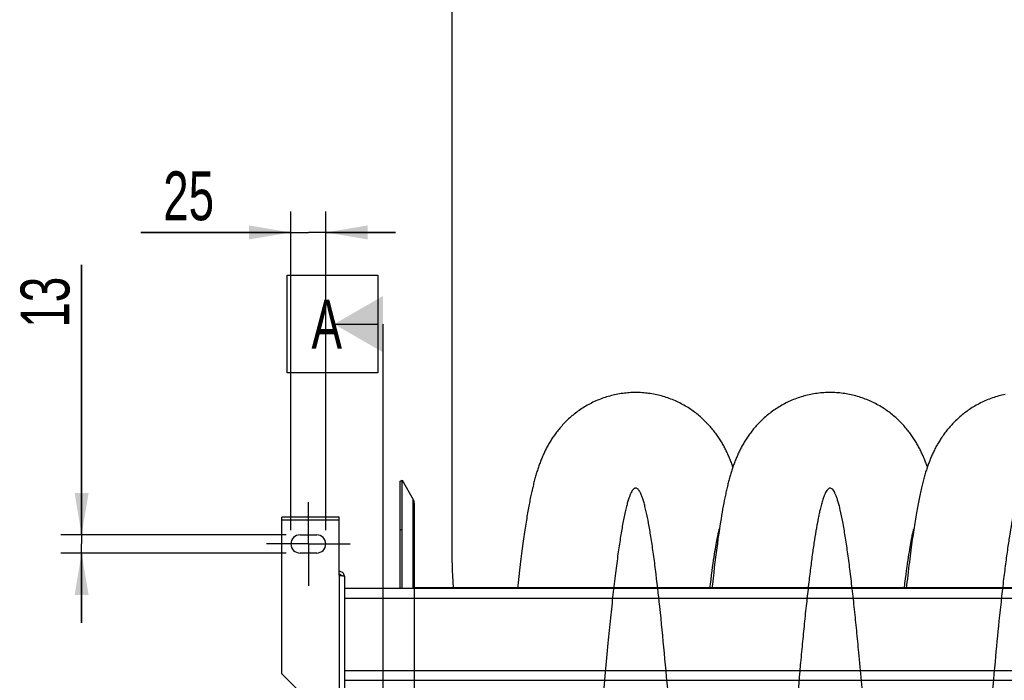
# Model space of a CAD drawing. Extents: x 0 to 420, y 0 to 398.
# Tile 5 of 18: x 135 to 206, y 105 to 152. Entities that reach past the tile are written whole.
import ezdxf

# ---------------------------------------------------------------- set-up
doc = ezdxf.new("R2010")
doc.units = 0
doc.header["$LTSCALE"] = 23.1
doc.linetypes.add('CENTER', pattern=[0.6, 0.375, -0.075, 0.075, -0.075])
doc.layers.get('0').update_dxf_attribs({"linetype": 'CONTINUOUS'})
for name, color, linetype in [('110528_DXF_CONTINUOUS_LINE', 7, 'CONTINUOUS'), ('110528_DXF_DIMENSION', 7, 'CONTINUOUS'), ('110534_DXF_AXIS', 7, 'CONTINUOUS'), ('110534_DXF_CONTINUOUS_LINE', 7, 'CONTINUOUS'), ('110591_DXF_CONTINUOUS_LINE', 7, 'CONTINUOUS'), ('110801_DXF_CONTINUOUS_LINE', 7, 'CONTINUOUS'), ('AG_HOSE_125_DXF_CONTINUOUS', 7, 'CONTINUOUS'), ('ASE_65_125-75_DXF_DIMENSIO', 7, 'CONTINUOUS')]:
    doc.layers.add(name, color=color, linetype=linetype)
doc.styles.get("Standard").update_dxf_attribs({"font": 'txt', "width": 0.7})
doc.dimstyles.new('DIMSTYLE_3', dxfattribs={"dimtxt": 3.5, "dimasz": 3, "dimexe": 1.5, "dimexo": 1, "dimgap": 0.875, "dimtad": 1, "dimdec": 3, "dimlfac": 10, "dimtxsty": 'STANDARD', "dimblk": '_ARROW_FILLED', "dimblk1": '_ARROW_FILLED', "dimblk2": '_ARROW_FILLED', "dimcen": 0.09, "dimazin": 3, "dimtp": 0.2, "dimtm": 0.2, "dimtfac": 1, "dimtdec": 3, "dimtofl": 0, "dimtmove": 0, "dimatfit": 3, "dimtolj": 1})

# ---------------------------------------------------------------- blocks, each defined once
blk = doc.blocks.new('_ARROW_FILLED')
at = {"color": 0, "linetype": 'BYBLOCK'}
blk.add_solid([(0, 0), (-1, 0.167), (-1, -0.167)], dxfattribs=at)
blk = doc.blocks.new('*D3')
at = {"layer": 'ASE_65_125-75_DXF_DIMENSIO', "color": 2, "linetype": 'CONTINUOUS'}
for p, q in [((154.519, 115.418), (154.519, 138.237)), ((157.019, 115.418), (157.019, 138.237)), ((154.519, 136.737), (143.762, 136.737)), ((143.762, 136.737), (155.769, 136.737)), ((162.019, 136.737), (155.769, 136.737)), ((157.019, 136.737), (162.019, 136.737))]:
    blk.add_line(p, q, dxfattribs=at)
at = {"layer": 'ASE_65_125-75_DXF_DIMENSIO', "color": 2, "linetype": 'CONTINUOUS', "xscale": 3, "yscale": 3, "zscale": 3}
blk.add_blockref('_ARROW_FILLED', (154.519, 136.737), dxfattribs=at)
at = {"layer": 'ASE_65_125-75_DXF_DIMENSIO', "color": 2, "linetype": 'CONTINUOUS', "xscale": 3, "yscale": 3, "zscale": 3, "rotation": 180}
blk.add_blockref('_ARROW_FILLED', (157.019, 136.737), dxfattribs=at)
at = {"layer": 'ASE_65_125-75_DXF_DIMENSIO', "color": 2, "linetype": 'CONTINUOUS', "insert": (149.012, 141.112), "char_height": 3.5, "width": 7.875, "attachment_point": 3}
blk.add_mtext('25', dxfattribs=at)
blk = doc.blocks.new('*D4')
at = {"layer": 'ASE_65_125-75_DXF_DIMENSIO', "color": 2, "linetype": 'CONTINUOUS'}
for p, q in [((139.519, 115.068), (139.519, 134.418)), ((139.519, 134.418), (139.519, 114.418)), ((154.169, 115.068), (138.019, 115.068)), ((139.519, 108.768), (139.519, 114.418)), ((154.169, 113.768), (138.019, 113.768)), ((139.519, 113.768), (139.519, 108.768))]:
    blk.add_line(p, q, dxfattribs=at)
at = {"layer": 'ASE_65_125-75_DXF_DIMENSIO', "color": 2, "linetype": 'CONTINUOUS', "xscale": 3, "yscale": 3, "zscale": 3}
for p, rotation in [((139.519, 115.068), 270), ((139.519, 113.768), 90)]:
    blk.add_blockref('_ARROW_FILLED', p, dxfattribs=dict(at, rotation=rotation))
at = {"layer": 'ASE_65_125-75_DXF_DIMENSIO', "color": 2, "linetype": 'CONTINUOUS', "insert": (135.144, 129.918), "char_height": 3.5, "width": 6.75, "attachment_point": 1, "rotation": 90}
blk.add_mtext('13', dxfattribs=at)

msp = doc.modelspace()

# ---------------------------------------------------------------- linework, layer by layer
at = {"layer": '110528_DXF_CONTINUOUS_LINE', "color": 7, "linetype": 'CONTINUOUS'}
for p, q in [((162.35097, 118.91833), (162.48088, 118.99333)), ((162.48088, 118.99333), (163.27991, 117.60936)), ((162.48088, 111.24051), (162.48088, 118.99333)), ((163.367, 111.24051), (163.367, 117.28435))]:
    msp.add_line(p, q, dxfattribs=at)
at = {"layer": '110528_DXF_CONTINUOUS_LINE', "color": 3, "linetype": 'CONTINUOUS'}
msp.add_line((162.35097, 111.24051), (162.35097, 118.91833), dxfattribs=at)
at = {"layer": '110528_DXF_CONTINUOUS_LINE', "color": 9, "linetype": 'CONTINUOUS'}
for p, q in [((163.27991, 111.24051), (163.27991, 117.60936)), ((162.35097, 115.40676), (162.48088, 115.47298))]:
    msp.add_line(p, q, dxfattribs=at)
at = {"layer": '110528_DXF_CONTINUOUS_LINE', "color": 7, "linetype": 'CONTINUOUS'}
msp.add_arc((162.717, 117.28436), 0.65, 0, 30, dxfattribs=at)
at = {"layer": '110528_DXF_DIMENSION', "color": 2, "linetype": 'CONTINUOUS'}
for p, q in [((154.24425, 126.66776), (154.24425, 133.66776)), ((154.24425, 133.66776), (160.74425, 133.66776)), ((160.74425, 133.66776), (160.74425, 126.66776)), ((157.61925, 130.16776), (160.74425, 130.16776)), ((161.11925, 47.66891), (161.11925, 130.16776)), ((160.74425, 126.66776), (154.24425, 126.66776))]:
    msp.add_line(p, q, dxfattribs=at)
msp.add_solid([(161.11925, 132.18848), (161.11925, 128.14703), (157.61925, 130.16776)], dxfattribs=at)
at = {"layer": '110534_DXF_AXIS', "color": 7, "linetype": 'CENTER'}
for q in [(155.76925, 117.41834), (152.76924, 114.41833), (155.76925, 111.41832), (158.76926, 114.41833)]:
    msp.add_line((155.76925, 114.41833), q, dxfattribs=at)
at = {"layer": '110534_DXF_CONTINUOUS_LINE', "color": 3, "linetype": 'CONTINUOUS'}
for p, q in [((153.86925, 105.12364), (153.86925, 116.34499)), ((157.96925, 116.34499), (153.86925, 116.34499)), ((157.96925, 112.17058), (157.96925, 116.34499)), ((155.16925, 115.06833), (156.36925, 115.06833)), ((156.36925, 113.76833), (155.16925, 113.76833)), ((158.36925, 112.11038), (158.36925, 76.41833)), ((153.86925, 105.12364), (156.86925, 102.12364))]:
    msp.add_line(p, q, dxfattribs=at)
at = {"layer": '110534_DXF_CONTINUOUS_LINE', "color": 9, "linetype": 'CONTINUOUS'}
for p, q in [((153.86925, 116.14499), (157.96925, 116.14499)), ((157.96925, 112.17058), (157.96925, 101.92968))]:
    msp.add_line(p, q, dxfattribs=at)
at = {"layer": '110534_DXF_CONTINUOUS_LINE', "color": 3, "linetype": 'CONTINUOUS'}
for centre, radius, start, end in [((155.16925, 114.41833), 0.65, 90, 270), ((156.36925, 114.41833), 0.65, 270, 90), ((157.9778, 112.053), 0.39145, 9.3446493, 10.1091505)]:
    msp.add_arc(centre, radius, start, end, dxfattribs=at)
for points, knots in [([(158.36317, 112.1217), (158.35512, 112.16684), (158.32264, 112.25517), (158.23141, 112.36239), (158.1088, 112.4324), (158.01554, 112.44857), (157.96925, 112.44857)], [0, 0, 0, 0, 0.24875061, 0.49833507, 0.74886161, 1, 1, 1, 1]), ([(157.96925, 112.17058), (158.02028, 112.16569), (158.09443, 112.15861), (158.18865, 112.1485), (158.24868, 112.14112), (158.29743, 112.13414), (158.33517, 112.12657), (158.35643, 112.121), (158.36925, 112.11396), (158.36925, 112.11038)], [0, 0, 0, 0, 0.37771184, 0.54853637, 0.69852876, 0.82207755, 0.91471109, 0.97358369, 1, 1, 1, 1])]:
    msp.add_open_spline(points, degree=3, knots=knots, dxfattribs=at)
at = {"layer": '110534_DXF_CONTINUOUS_LINE', "color": 7, "linetype": 'CONTINUOUS'}
msp.add_open_spline([(157.96925, 112.2508), (158.00343, 112.2508), (158.07282, 112.23293), (158.12406, 112.18275), (158.1415, 112.15354)], degree=3, knots=[0, 0, 0, 0, 0.50119096, 1, 1, 1, 1], dxfattribs=at)
at = {"layer": '110591_DXF_CONTINUOUS_LINE', "color": 7, "linetype": 'CONTINUOUS'}
for p, q in [((170.75764, 111.28333), (163.367, 111.28333)), ((184.68981, 111.28333), (184.54881, 111.28333)), ((198.62204, 111.28333), (198.48097, 111.28333))]:
    msp.add_line(p, q, dxfattribs=at)
at = {"layer": '110801_DXF_CONTINUOUS_LINE', "color": 7, "linetype": 'CONTINUOUS'}
for p, q in [((158.36925, 111.24051), (230.56925, 111.24051)), ((158.36925, 104.65019), (230.56925, 104.65019))]:
    msp.add_line(p, q, dxfattribs=at)
at = {"layer": '110801_DXF_CONTINUOUS_LINE', "color": 9, "linetype": 'CONTINUOUS'}
for p, q in [((158.36925, 110.54063), (230.56925, 110.54063)), ((158.36925, 105.35031), (230.56925, 105.35031))]:
    msp.add_line(p, q, dxfattribs=at)
at = {"layer": 'AG_HOSE_125_DXF_CONTINUOUS', "color": 4, "linetype": 'CONTINUOUS'}
msp.add_line((166.067, 114.15864), (166.067, 243.56647), dxfattribs=at)
at = {"layer": 'AG_HOSE_125_DXF_CONTINUOUS', "color": 7, "linetype": 'CONTINUOUS'}
for p, q in [((185.5344, 117.32996), (185.49534, 117.12236)), ((185.57354, 117.53131), (185.5344, 117.32996)), ((185.37809, 116.45789), (185.3388, 116.2211)), ((185.41724, 116.6867), (185.37809, 116.45789)), ((185.4563, 116.90806), (185.41724, 116.6867)), ((185.49534, 117.12236), (185.4563, 116.90806)), ((185.25951, 115.7216), (185.19919, 115.32201)), ((185.29929, 115.97587), (185.25951, 115.7216)), ((185.3388, 116.2211), (185.29929, 115.97587)), ((185.10507, 114.99282), (185.12416, 115.08429)), ((185.15847, 115.04266), (185.11729, 114.75234)), ((185.12416, 115.08429), (185.14176, 115.16584)), ((185.14176, 115.16584), (185.1578, 115.23773)), ((185.1578, 115.23773), (185.17224, 115.30032)), ((185.19919, 115.32201), (185.15847, 115.04266)), ((185.17224, 115.30032), (185.18504, 115.35393)), ((185.18504, 115.35393), (185.1962, 115.39907)), ((185.1962, 115.39907), (185.20566, 115.43611)), ((185.22172, 115.49548), (185.22456, 115.50533)), ((199.02882, 114.9515), (199.04806, 115.04504)), ((199.04806, 115.04504), (199.06602, 115.12952)), ((199.06602, 115.12952), (199.08263, 115.20511)), ((199.08263, 115.20511), (199.09782, 115.27195)), ((199.09782, 115.27195), (199.11151, 115.33015)), ((199.11151, 115.33015), (199.12361, 115.37988)), ((199.17154, 115.58981), (199.12251, 115.26167)), ((199.12361, 115.37988), (199.13403, 115.42123)), ((199.15435, 115.4969), (199.15694, 115.50583)), ((184.96191, 114.21988), (184.98893, 114.37669)), ((184.98893, 114.37669), (185.01476, 114.522)), ((185.01476, 114.522), (185.03934, 114.656)), ((185.07561, 114.45046), (185.03337, 114.13639)), ((185.03934, 114.656), (185.06261, 114.77898)), ((185.06261, 114.77898), (185.08454, 114.89115)), ((185.11729, 114.75234), (185.07561, 114.45046)), ((185.08454, 114.89115), (185.10507, 114.99282)), ((198.88894, 114.18908), (198.91506, 114.3417)), ((198.91506, 114.3417), (198.94006, 114.48359)), ((198.94006, 114.48359), (198.96395, 114.61514)), ((198.96395, 114.61514), (198.98672, 114.73675)), ((198.98672, 114.73675), (199.00835, 114.84879)), ((199.00835, 114.84879), (199.02882, 114.9515)), ((171.04848, 113.73327), (170.99998, 113.35096)), ((171.09608, 114.09817), (171.04848, 113.73327)), ((184.84201, 113.4682), (184.8738, 113.67609)), ((184.8738, 113.67609), (184.90435, 113.87015)), ((184.90435, 113.87015), (184.93371, 114.05118)), ((184.93371, 114.05118), (184.96191, 114.21988)), ((184.99055, 113.80952), (184.94705, 113.4691)), ((185.03337, 114.13639), (184.99055, 113.80952)), ((198.77322, 113.46129), (198.80387, 113.662)), ((198.80387, 113.662), (198.83336, 113.84978)), ((198.83336, 113.84978), (198.86171, 114.02529)), ((198.86171, 114.02529), (198.88894, 114.18908)), ((170.95056, 112.95046), (170.90021, 112.5312)), ((170.99998, 113.35096), (170.95056, 112.95046)), ((184.73893, 112.75344), (184.77463, 113.00785)), ((184.77463, 113.00785), (184.80897, 113.24575)), ((184.80897, 113.24575), (184.84201, 113.4682)), ((184.90284, 113.11432), (184.85788, 112.74453)), ((184.94705, 113.4691), (184.90284, 113.11432)), ((198.67405, 112.77455), (198.70833, 113.01821)), ((198.70833, 113.01821), (198.74138, 113.24693)), ((198.74138, 113.24693), (198.77322, 113.46129)), ((170.90021, 112.5312), (170.84893, 112.09272)), ((184.62312, 111.88066), (184.66324, 112.19113)), ((184.66324, 112.19113), (184.70182, 112.4816)), ((184.70182, 112.4816), (184.73893, 112.75344)), ((184.81211, 112.35891), (184.76549, 111.95665)), ((184.85788, 112.74453), (184.81211, 112.35891)), ((198.56135, 111.92811), (198.60092, 112.23309)), ((198.60092, 112.23309), (198.63832, 112.51361)), ((198.63832, 112.51361), (198.67405, 112.77455)), ((170.79673, 111.63457), (170.75291, 111.24051)), ((170.84893, 112.09272), (170.79673, 111.63457)), ((184.5436, 111.24051), (184.58147, 111.54949)), ((184.58147, 111.54949), (184.62312, 111.88066)), ((184.71798, 111.53694), (184.6851, 111.24051)), ((184.76549, 111.95665), (184.71798, 111.53694)), ((198.47575, 111.24051), (198.5195, 111.59663)), ((198.5195, 111.59663), (198.56135, 111.92811))]:
    msp.add_line(p, q, dxfattribs=at)
at = {"layer": 'AG_HOSE_125_DXF_CONTINUOUS', "color": 9, "linetype": 'CONTINUOUS'}
for p in [(225.367, 111.28333), (163.367, 66.41833)]:
    msp.add_line(p, (163.367, 111.28333), dxfattribs=at)
at = {"layer": 'AG_HOSE_125_DXF_CONTINUOUS', "color": 7, "linetype": 'CONTINUOUS'}
for points in [[(179.22615, 125.2683), (179.12398, 125.26756), (179.00538, 125.26483), (178.88686, 125.26009), (178.76843, 125.25335), (178.65015, 125.24462), (178.53206, 125.23389), (178.41419, 125.22116), (178.29657, 125.20646), (178.17927, 125.18977), (178.06229, 125.17112), (177.94569, 125.1505), (177.82951, 125.12793), (177.71378, 125.10342), (177.59853, 125.07698), (177.48383, 125.04862), (177.3697, 125.01837), (177.25617, 124.98623), (177.14331, 124.95222), (177.03114, 124.91636), (176.91969, 124.87868), (176.80904, 124.83919), (176.69921, 124.79792), (176.59024, 124.75489), (176.48219, 124.71014), (176.37509, 124.6637), (176.26897, 124.61559), (176.16391, 124.56586), (176.05993, 124.51453), (175.95706, 124.46164), (175.85539, 124.40726), (175.75492, 124.35141), (175.65568, 124.29412), (175.55777, 124.23548), (175.4612, 124.17553), (175.36599, 124.11429), (175.27226, 124.05189), (175.18001, 123.98836), (175.08925, 123.92374), (175.00006, 123.85813), (174.91245, 123.79159), (174.82641, 123.72415), (174.74201, 123.6559), (174.65924, 123.58689), (174.57809, 123.51716), (174.49861, 123.44682), (174.42081, 123.3759), (174.34465, 123.30445), (174.27018, 123.23255), (174.19739, 123.16027), (174.12624, 123.08762), (174.05677, 123.0147), (173.98895, 122.94155), (173.92274, 122.86819), (173.85817, 122.79469), (173.7952, 122.72111), (173.7338, 122.64746), (173.67397, 122.57382), (173.6157, 122.50021), (173.55893, 122.42667), (173.50367, 122.35324), (173.44986, 122.27994), (173.39749, 122.20681), (173.34653, 122.13386), (173.29693, 122.06112), (173.24867, 121.98861), (173.20172, 121.91635), (173.15606, 121.84439), (173.11164, 121.77271), (173.06841, 121.70127), (173.02634, 121.63014), (172.98539, 121.55926), (172.94539, 121.48842), (172.90632, 121.41761), (172.86815, 121.34683), (172.83073, 121.27586), (172.79405, 121.20465), (172.75808, 121.13324), (172.72274, 121.06143), (172.68799, 120.98918), (172.65383, 120.9165), (172.62024, 120.84337), (172.58719, 120.76975), (172.55469, 120.69563), (172.52272, 120.62101), (172.49127, 120.54587), (172.46032, 120.47018), (172.42988, 120.39396), (172.39992, 120.31717), (172.37042, 120.2398), (172.34144, 120.16195), (172.31294, 120.0836), (172.2849, 120.00472), (172.25736, 119.92538), (172.23029, 119.8456), (172.20366, 119.76529), (172.17747, 119.68446), (172.15169, 119.60309), (172.1263, 119.52112), (172.10128, 119.4385), (172.07661, 119.35518), (172.05226, 119.27113), (172.02823, 119.18632), (172.0045, 119.10073), (171.98105, 119.0143), (171.95786, 118.92695), (171.9349, 118.83865), (171.91216, 118.74936), (171.88962, 118.65894), (171.86725, 118.56738), (171.84505, 118.47462), (171.82297, 118.38053), (171.80102, 118.28506), (171.77918, 118.18817), (171.75741, 118.08972), (171.73572, 117.98967), (171.71409, 117.88798), (171.6925, 117.78451), (171.67094, 117.67922), (171.64941, 117.57206), (171.62788, 117.46293), (171.60635, 117.35177), (171.58482, 117.23853), (171.56327, 117.12316), (171.54171, 117.00559), (171.52012, 116.88578), (171.4985, 116.7637), (171.47685, 116.6393), (171.45516, 116.51253), (171.43342, 116.38329), (171.41163, 116.25155), (171.38977, 116.11725), (171.36785, 115.9803), (171.34585, 115.8407), (171.32378, 115.69835), (171.30161, 115.5531), (171.27933, 115.40491), (171.25696, 115.2537), (171.23444, 115.09922), (171.21179, 114.94139), (171.18899, 114.78016), (171.16602, 114.61531), (171.14289, 114.44677), (171.09608, 114.09817)], [(186.19221, 119.93306), (186.16513, 120.01093), (186.13711, 120.08965), (186.10851, 120.16815), (186.0793, 120.24647), (186.04945, 120.32462), (186.019, 120.40248), (185.98791, 120.48009), (185.95618, 120.55745), (185.92386, 120.63437), (185.89094, 120.71087), (185.85739, 120.78697), (185.8233, 120.86249), (185.78865, 120.93743), (185.75343, 121.01184), (185.71769, 121.08557), (185.68148, 121.15857), (185.64472, 121.23094), (185.60734, 121.30286), (185.56936, 121.37426), (185.53073, 121.44525), (185.49123, 121.51618), (185.45082, 121.58711), (185.40949, 121.65798), (185.36708, 121.72904), (185.32353, 121.80035), (185.27884, 121.87182), (185.23295, 121.94349), (185.18584, 122.01535), (185.13747, 122.08738), (185.0878, 122.15959), (185.0368, 122.23197), (184.98443, 122.30449), (184.93064, 122.37717), (184.87539, 122.44998), (184.81867, 122.52289), (184.76045, 122.59586), (184.70069, 122.66887), (184.63938, 122.74187), (184.57651, 122.81481), (184.51205, 122.88765), (184.44597, 122.96036), (184.37829, 123.03287), (184.30896, 123.10515), (184.23798, 123.17716), (184.16536, 123.24881), (184.09108, 123.32008), (184.01511, 123.39092), (183.93751, 123.46123), (183.85826, 123.53097), (183.77734, 123.60009), (183.69482, 123.66851), (183.61067, 123.73618), (183.5249, 123.80305), (183.43758, 123.86903), (183.34868, 123.93408), (183.25822, 123.99816), (183.16628, 124.06115), (183.07287, 124.12304), (182.97799, 124.18377), (182.88176, 124.24323), (182.78419, 124.3014), (182.68529, 124.35823), (182.58516, 124.41365), (182.48382, 124.46762), (182.38128, 124.5201), (182.27764, 124.57104), (182.17292, 124.6204), (182.06714, 124.66816), (181.96039, 124.71426), (181.85269, 124.75868), (181.74407, 124.80139), (181.63461, 124.84236), (181.52434, 124.88155), (181.41329, 124.91895), (181.30153, 124.95454), (181.1891, 124.98829), (181.07601, 125.02018), (180.96233, 125.0502), (180.84809, 125.07834), (180.73332, 125.10457), (180.61807, 125.12889), (180.50237, 125.15129), (180.38626, 125.17175), (180.26978, 125.19027), (180.15297, 125.20683), (180.03586, 125.22143), (179.9185, 125.23406), (179.80092, 125.24472), (179.68315, 125.2534), (179.56525, 125.2601), (179.44724, 125.26482), (179.32917, 125.26754), (179.22615, 125.2683)], [(193.15837, 125.26832), (193.05648, 125.26758), (192.93817, 125.26486), (192.81993, 125.26015), (192.70179, 125.25345), (192.5838, 125.24475), (192.46599, 125.23408), (192.3484, 125.22141), (192.23107, 125.20678), (192.11404, 125.19017), (191.99735, 125.17161), (191.88102, 125.15109), (191.76511, 125.12863), (191.64965, 125.10424), (191.53467, 125.07793), (191.42023, 125.04971), (191.30636, 125.0196), (191.19309, 124.98761), (191.08049, 124.95377), (190.96857, 124.91808), (190.85737, 124.88058), (190.74696, 124.84128), (190.63737, 124.80021), (190.52863, 124.75738), (190.4208, 124.71285), (190.31393, 124.66663), (190.20802, 124.61874), (190.10317, 124.56925), (189.9994, 124.51816), (189.89672, 124.46552), (189.79524, 124.4114), (189.69496, 124.35582), (189.59592, 124.29881), (189.4982, 124.24046), (189.40182, 124.1808), (189.30679, 124.11986), (189.21321, 124.05776), (189.12109, 123.99452), (189.03043, 123.93018), (188.94134, 123.86485), (188.85379, 123.79858), (188.76781, 123.73139), (188.68346, 123.66341), (188.60073, 123.59467), (188.51963, 123.52522), (188.44024, 123.45519), (188.36256, 123.38464), (188.28657, 123.3136), (188.21228, 123.24215), (188.13973, 123.17037), (188.06884, 123.09827), (187.99952, 123.02581), (187.93174, 122.953), (187.86549, 122.87991), (187.80072, 122.80651), (187.73737, 122.73279), (187.67546, 122.65883), (187.61506, 122.58477), (187.55614, 122.51064), (187.49869, 122.43648), (187.44279, 122.36244), (187.3884, 122.28858), (187.33549, 122.21491), (187.28411, 122.14157), (187.23427, 122.06866), (187.18588, 121.99615), (187.13884, 121.92395), (187.09317, 121.85216), (187.04879, 121.78073), (187.00548, 121.70938), (186.96322, 121.6381), (186.92198, 121.56692), (186.88159, 121.49557), (186.84201, 121.42402), (186.80325, 121.3523), (186.76519, 121.28023), (186.72778, 121.20771), (186.69104, 121.13482), (186.65499, 121.0616), (186.6196, 120.98802), (186.58487, 120.91409), (186.55081, 120.83988), (186.51742, 120.76539), (186.48466, 120.69058), (186.45256, 120.61552), (186.42109, 120.54018), (186.39022, 120.46456), (186.35998, 120.38871), (186.33033, 120.31261), (186.30126, 120.23624), (186.27278, 120.15965), (186.24485, 120.08283), (186.21745, 120.00573), (186.19059, 119.92838), (186.16423, 119.85077), (186.13836, 119.77286), (186.11294, 119.69463), (186.08798, 119.61607), (186.06344, 119.53714), (186.0393, 119.45779), (186.01554, 119.37799), (185.99214, 119.29773), (185.96907, 119.21693), (185.94632, 119.13557), (185.92388, 119.05363), (185.90172, 118.97105), (185.87982, 118.8878), (185.85818, 118.80385), (185.83677, 118.71915), (185.81559, 118.63368), (185.79462, 118.54741), (185.77384, 118.46027), (185.75324, 118.37225), (185.73281, 118.28331), (185.71253, 118.19336), (185.69238, 118.10237), (185.67237, 118.01032), (185.65244, 117.91707), (185.63261, 117.8226), (185.61287, 117.72688), (185.57354, 117.53131)], [(200.12439, 119.93288), (200.11278, 119.96669), (200.08532, 120.04487), (200.05745, 120.12241), (200.02911, 120.19944), (200.0003, 120.276), (199.97098, 120.35209), (199.94114, 120.4278), (199.91072, 120.50318), (199.87972, 120.57823), (199.84816, 120.6529), (199.816, 120.72723), (199.78322, 120.80123), (199.74986, 120.87483), (199.71589, 120.94805), (199.68129, 121.02091), (199.64607, 121.09338), (199.61024, 121.16543), (199.57376, 121.23712), (199.53655, 121.30857), (199.49862, 121.37977), (199.45992, 121.45074), (199.42034, 121.5217), (199.37984, 121.59264), (199.3384, 121.66357), (199.29588, 121.73469), (199.25222, 121.80603), (199.20742, 121.87754), (199.16141, 121.94927), (199.11415, 122.02122), (199.06562, 122.09335), (199.01577, 122.16568), (198.96457, 122.23817), (198.91201, 122.31081), (198.85802, 122.38359), (198.80259, 122.45649), (198.74567, 122.52948), (198.68727, 122.6025), (198.62734, 122.67554), (198.56587, 122.74856), (198.50285, 122.8215), (198.43825, 122.89431), (198.37206, 122.96697), (198.30427, 123.03942), (198.23487, 123.1116), (198.16383, 123.18349), (198.09116, 123.25501), (198.01684, 123.32614), (197.94086, 123.39682), (197.86323, 123.46699), (197.78392, 123.53661), (197.70293, 123.60563), (197.62033, 123.67395), (197.53609, 123.74152), (197.45022, 123.80831), (197.36281, 123.87418), (197.27385, 123.93911), (197.18335, 124.00305), (197.09141, 124.0659), (196.99802, 124.12761), (196.9032, 124.18814), (196.80704, 124.24741), (196.70956, 124.30538), (196.61077, 124.362), (196.51076, 124.41721), (196.40957, 124.47097), (196.30718, 124.52325), (196.20372, 124.57397), (196.09919, 124.62313), (195.99362, 124.67068), (195.88709, 124.71658), (195.77962, 124.7608), (195.67124, 124.80332), (195.56203, 124.8441), (195.45202, 124.88312), (195.34122, 124.92036), (195.22971, 124.95579), (195.11753, 124.98939), (195.00469, 125.02115), (194.89125, 125.05105), (194.77725, 125.07907), (194.66271, 125.1052), (194.54768, 125.12943), (194.43221, 125.15174), (194.31631, 125.17213), (194.20005, 125.19057), (194.08345, 125.20708), (193.96656, 125.22162), (193.84941, 125.23421), (193.73204, 125.24483), (193.61449, 125.25348), (193.4968, 125.26015), (193.37901, 125.26485), (193.26116, 125.26757), (193.15837, 125.26832)], [(205.69993, 125.12919), (205.58469, 125.10489), (205.46992, 125.07868), (205.35569, 125.05057), (205.24203, 125.02058), (205.12896, 124.98871), (205.01655, 124.955), (204.90483, 124.91945), (204.79382, 124.88208), (204.68359, 124.84293), (204.57418, 124.80202), (204.46561, 124.75935), (204.35795, 124.71498), (204.25123, 124.66893), (204.14548, 124.62122), (204.04078, 124.5719), (203.93714, 124.521), (203.8346, 124.46854), (203.73324, 124.4146), (203.63309, 124.35921), (203.53415, 124.30239), (203.43653, 124.24423), (203.34023, 124.18476), (203.24528, 124.12402), (203.15178, 124.06211), (203.05973, 123.99906), (202.96913, 123.93492), (202.88009, 123.86979), (202.7926, 123.80372), (202.70666, 123.73673), (202.62235, 123.66895), (202.53966, 123.60041), (202.45858, 123.53115), (202.37918, 123.46129), (202.30145, 123.39087), (202.22538, 123.31992), (202.151, 123.24856), (202.07833, 123.17685), (202.00732, 123.10481), (201.93797, 123.03249), (201.87029, 122.95998), (201.80422, 122.88727), (201.73966, 122.8143), (201.67656, 122.74108), (201.61492, 122.66767), (201.55471, 122.59408), (201.49586, 122.52027), (201.43839, 122.44632), (201.38245, 122.37249), (201.32802, 122.29882), (201.27504, 122.22531), (201.2236, 122.15214), (201.1737, 122.07941), (201.12525, 122.00706), (201.07818, 121.93506), (201.03247, 121.86348), (200.98807, 121.79228), (200.94482, 121.72128), (200.90272, 121.65057), (200.86172, 121.58008), (200.82151, 121.50936), (200.78204, 121.43831), (200.74333, 121.36702), (200.70525, 121.29524), (200.66769, 121.22277), (200.63072, 121.14978), (200.59446, 121.07648), (200.55887, 121.00284), (200.52395, 120.92885), (200.4898, 120.85477), (200.45639, 120.7806), (200.4237, 120.7063), (200.39178, 120.63204), (200.36064, 120.55791), (200.33022, 120.4838), (200.30041, 120.4095), (200.27121, 120.33505), (200.24258, 120.26038), (200.21438, 120.18513), (200.18658, 120.10924), (200.15916, 120.03269), (200.13202, 119.95518), (200.10513, 119.8766), (200.07848, 119.79695), (200.05204, 119.71607), (200.02577, 119.63384), (199.99967, 119.55026), (199.97375, 119.46532), (199.94799, 119.37892), (199.92239, 119.29103), (199.89697, 119.20173), (199.87173, 119.11098), (199.84664, 119.01868), (199.82173, 118.92493), (199.797, 118.82968), (199.77242, 118.73285), (199.74799, 118.6344), (199.72369, 118.53433), (199.69952, 118.43251), (199.67544, 118.32884), (199.65144, 118.22325), (199.62751, 118.11566), (199.60362, 118.00593), (199.57976, 117.89398), (199.55592, 117.77974), (199.53208, 117.66311), (199.50823, 117.54397), (199.48437, 117.42229), (199.4605, 117.29808), (199.43662, 117.17127), (199.41271, 117.04177), (199.38878, 116.90958), (199.36482, 116.77464), (199.34082, 116.63687), (199.31679, 116.49626), (199.29271, 116.35273), (199.26858, 116.20623), (199.24441, 116.05674), (199.22019, 115.90429), (199.19592, 115.74875), (199.17154, 115.58981)], [(185.20566, 115.43611), (185.21342, 115.46542), (185.21664, 115.47726), (185.21941, 115.48727), (185.22172, 115.49548)], [(199.12251, 115.26167), (199.09775, 115.09174), (199.07281, 114.91766), (199.04768, 114.73932), (199.02228, 114.55606), (198.9966, 114.36778), (198.97064, 114.17438), (198.94433, 113.97517), (198.91761, 113.76974), (198.89054, 113.55824), (198.86314, 113.34085), (198.83538, 113.1171), (198.80729, 112.88722), (198.77906, 112.65256), (198.75067, 112.41307), (198.72213, 112.1687), (198.69362, 111.92098), (198.66513, 111.67001), (198.61731, 111.24051)], [(199.13403, 115.42123), (199.14268, 115.45435), (199.14631, 115.46791), (199.14948, 115.4795), (199.15216, 115.48914), (199.15435, 115.4969)]]:
    msp.add_lwpolyline(points, dxfattribs=at)
at = {"layer": 'AG_HOSE_125_DXF_CONTINUOUS', "color": 9, "linetype": 'CONTINUOUS'}
msp.add_open_spline([(212.167, 69.49726), (212.07928, 70.37566), (211.90599, 72.20443), (211.65315, 75.08552), (211.38924, 78.28282), (211.12281, 81.6679), (210.84902, 85.25367), (210.57517, 88.89681), (210.28668, 92.73504), (210.00514, 96.41907), (209.72328, 99.98227), (209.45065, 103.26562), (209.16393, 106.48381), (208.91704, 109.00312), (208.71411, 110.87219), (208.56974, 112.11073), (208.42177, 113.27861), (208.2696, 114.36499), (208.11773, 115.32982), (207.96299, 116.18638), (207.82608, 116.82742), (207.7098, 117.28177), (207.63221, 117.54794), (207.56029, 117.76287), (207.49542, 117.93199), (207.43063, 118.07612), (207.36455, 118.19775), (207.29678, 118.29568), (207.22603, 118.36827), (207.15282, 118.41215), (207.0758, 118.42331), (206.99997, 118.39905), (206.92804, 118.34412), (206.85764, 118.26071), (206.78509, 118.14436), (206.71082, 117.99255), (206.63494, 117.80353), (206.55891, 117.58025), (206.4563, 117.23323), (206.33348, 116.73401), (206.18895, 116.03347), (206.04052, 115.19283), (205.88856, 114.20946), (205.73637, 113.10525), (205.57914, 111.8469), (205.41772, 110.43438), (205.20868, 108.45412), (204.95348, 105.79555), (204.65733, 102.4121), (204.34491, 98.58305), (204.0331, 94.5652), (203.71265, 90.32249), (203.39234, 86.05034), (203.05519, 81.61829), (202.73955, 77.62513), (202.43854, 74.04121), (202.20802, 71.4817), (202.01531, 69.4971), (201.87071, 68.0885), (201.72239, 66.73546), (201.57332, 65.47793), (201.42811, 64.35547), (201.28423, 63.34425), (201.13696, 62.42034), (200.9856, 61.59398), (200.83477, 60.89794), (200.70165, 60.39624), (200.58971, 60.05883), (200.50763, 59.8512), (200.42576, 59.68375), (200.34672, 59.56034), (200.27062, 59.47744), (200.19796, 59.42915), (200.12133, 59.41274), (200.04235, 59.43254), (199.96532, 59.4884), (199.88917, 59.57849), (199.81344, 59.70226), (199.7377, 59.86013), (199.6618, 60.05232), (199.55358, 60.37492), (199.41644, 60.88546), (199.25657, 61.62415), (199.09802, 62.5006), (198.94274, 63.48907), (198.78565, 64.61261), (198.62434, 65.89394), (198.39529, 67.8906), (198.10339, 70.77396), (197.78596, 74.3098), (197.47468, 78.05882), (197.17828, 81.82237), (196.86587, 85.92584), (196.55382, 90.087), (196.23336, 94.33372), (195.91373, 98.46103), (195.57763, 102.58649), (195.29299, 105.81658), (195.06406, 108.19257), (194.90752, 109.72319), (194.74702, 111.18541), (194.58201, 112.56562), (194.4172, 113.8132), (194.24912, 114.94584), (194.07743, 115.94851), (193.92521, 116.69138), (193.80322, 117.18594), (193.72077, 117.48089), (193.63848, 117.73595), (193.55468, 117.95536), (193.4691, 118.13668), (193.39118, 118.26135), (193.32704, 118.33488), (193.2705, 118.38467), (193.20761, 118.41654), (193.14352, 118.41979), (193.09709, 118.40916), (193.05129, 118.38601), (192.98664, 118.33561), (192.90785, 118.23812), (192.81616, 118.07655), (192.72216, 117.8585), (192.62606, 117.58152), (192.52965, 117.24956), (192.44549, 116.91307), (192.37116, 116.58304), (192.28116, 116.15025), (192.16548, 115.52709), (192.02812, 114.68596), (191.88755, 113.72183), (191.74682, 112.6567), (191.60157, 111.45869), (191.45246, 110.12762), (191.30403, 108.70524), (191.15935, 107.23365), (190.95837, 105.08367), (190.70399, 102.16021), (190.39154, 98.31557), (190.08781, 94.3919), (189.78343, 90.36143), (189.48727, 86.41255), (189.17544, 82.30286), (188.8637, 78.32416), (188.54387, 74.46261), (188.22615, 70.91759), (187.94123, 68.07631), (187.70378, 65.98661), (187.53612, 64.65067), (187.38075, 63.53863), (187.23711, 62.6148), (187.09028, 61.78378), (186.9393, 61.05564), (186.80782, 60.53268), (186.7, 60.18283), (186.62237, 59.96566), (186.54302, 59.78012), (186.4612, 59.62858), (186.38902, 59.52973), (186.32987, 59.47348), (186.27851, 59.43732), (186.22356, 59.41748), (186.17022, 59.41829), (186.11584, 59.43187), (186.04691, 59.47561), (185.96778, 59.56296), (185.88732, 59.6901), (185.80547, 59.85929), (185.72338, 60.06865), (185.64111, 60.31815), (185.55868, 60.60762), (185.44251, 61.07105), (185.29446, 61.77601), (185.1208, 62.76747), (184.95346, 63.8806), (184.79381, 65.074), (184.63656, 66.3657), (184.47512, 67.81049), (184.30981, 69.40693), (184.14441, 71.11285), (183.97397, 72.97268), (183.799, 74.98054), (183.56584, 77.77465), (183.27428, 81.45066), (182.92762, 86.00393), (182.56256, 90.87563), (182.22182, 95.37645), (181.89688, 99.51513), (181.602, 103.08784), (181.29213, 106.57188), (180.98248, 109.70846), (180.70839, 112.11956), (180.48799, 113.79183), (180.32355, 114.9024), (180.15951, 115.86735), (180.01558, 116.58609), (179.89544, 117.09211), (179.8062, 117.42219), (179.71716, 117.70556), (179.63169, 117.93321), (179.55033, 118.10924), (179.47458, 118.23897), (179.39869, 118.33489), (179.32973, 118.39031), (179.27293, 118.41353), (179.23017, 118.42005), (179.18736, 118.41557), (179.14493, 118.40027), (179.10295, 118.37454), (179.04374, 118.32337), (178.97133, 118.23048), (178.88956, 118.08586), (178.8076, 117.90109), (178.72545, 117.67619), (178.64034, 117.40223), (178.55296, 117.07702), (178.42703, 116.5437), (178.27878, 115.79271), (178.11118, 114.79107), (177.94127, 113.62823), (177.76676, 112.28199), (177.58811, 110.75269), (177.40928, 109.07966), (177.22479, 107.21856), (177.0354, 105.17541), (176.80121, 102.49909), (176.52227, 99.10822), (176.20167, 94.99877), (175.86384, 90.53142), (175.52639, 86.02829), (175.17991, 81.47764), (174.88914, 77.80522), (174.64604, 74.8965), (174.46223, 72.79128), (174.27371, 70.74671), (174.08848, 68.86998), (173.91257, 67.21874), (173.74352, 65.75508), (173.57041, 64.39511), (173.39244, 63.15497), (173.23881, 62.22701), (173.11402, 61.57195), (173.02243, 61.13699), (172.92864, 60.7405), (172.83212, 60.3859), (172.73588, 60.08612), (172.64179, 59.84582), (172.55006, 59.66265), (172.47186, 59.54731), (172.40763, 59.48168), (172.36231, 59.4477), (172.31645, 59.4258), (172.26871, 59.41624), (172.2192, 59.42085), (172.1691, 59.44074), (172.11983, 59.47494), (172.04979, 59.5442), (171.96495, 59.67015), (171.86939, 59.86572), (171.77347, 60.11658), (171.67721, 60.42244), (171.58066, 60.7831), (171.48072, 61.21168), (171.37813, 61.71066), (171.27315, 62.28209), (171.16806, 62.91386), (171.10082, 63.35543), (171.067, 63.586)], degree=3, knots=[0, 0, 0, 0, 0.0075128, 0.01563333, 0.02461377, 0.03481593, 0.04453127, 0.05521938, 0.06590849, 0.07728877, 0.0866639, 0.09632788, 0.10532785, 0.11416077, 0.11787066, 0.12132804, 0.12477261, 0.12788919, 0.13066363, 0.13308434, 0.13529646, 0.13624028, 0.13707519, 0.13765538, 0.1381687, 0.13861611, 0.13899928, 0.13934534, 0.13962658, 0.13985643, 0.14005901, 0.14026828, 0.14051543, 0.1408201, 0.14119279, 0.14167969, 0.14225655, 0.14292516, 0.14368642, 0.14533558, 0.14729857, 0.14977312, 0.1525997, 0.15576648, 0.15925904, 0.16339198, 0.16786589, 0.17620553, 0.1861214, 0.19677079, 0.20890097, 0.22041818, 0.23298137, 0.2453613, 0.25824631, 0.26707118, 0.27596966, 0.28011699, 0.28404062, 0.28802047, 0.29170095, 0.29481765, 0.29765263, 0.30039336, 0.30277941, 0.30480135, 0.30645357, 0.3071936, 0.30782573, 0.30835228, 0.30877793, 0.30906825, 0.30930454, 0.30950918, 0.30971521, 0.30997729, 0.31030568, 0.31071395, 0.31120894, 0.31179423, 0.31247145, 0.31410381, 0.31628977, 0.31890232, 0.32168275, 0.3248049, 0.3285569, 0.33267335, 0.34190872, 0.35322029, 0.36288591, 0.37392459, 0.38534923, 0.39790969, 0.40943772, 0.42159384, 0.4331404, 0.44466387, 0.44918968, 0.4534549, 0.45775809, 0.46170858, 0.46528463, 0.46846758, 0.47145289, 0.47394134, 0.47491885, 0.47578748, 0.4765473, 0.47719893, 0.47778494, 0.47825183, 0.47844433, 0.47861267, 0.47889318, 0.479021, 0.47915175, 0.47929396, 0.47945433, 0.47984611, 0.48034985, 0.48103286, 0.48186352, 0.4828437, 0.48397381, 0.4848149, 0.48572266, 0.48773572, 0.49020833, 0.49297559, 0.49602737, 0.49935173, 0.50324577, 0.50742622, 0.51152263, 0.51583008, 0.52580341, 0.5364966, 0.54865781, 0.5592958, 0.57089573, 0.58235934, 0.59437199, 0.60486027, 0.61533556, 0.62466265, 0.62916146, 0.63323421, 0.636121, 0.63871716, 0.64119059, 0.64330218, 0.64504487, 0.64577716, 0.64641696, 0.64700689, 0.64749266, 0.64788064, 0.648042, 0.64818493, 0.64841414, 0.64852293, 0.6486349, 0.64888732, 0.6492024, 0.64963222, 0.65016323, 0.65079996, 0.65154466, 0.65239832, 0.65336089, 0.65561018, 0.65852679, 0.66192627, 0.66518922, 0.66877353, 0.67300022, 0.67756151, 0.68243266, 0.6875865, 0.69345594, 0.69958527, 0.7114485, 0.72483894, 0.73844814, 0.7530255, 0.76325296, 0.77377881, 0.7835345, 0.7930207, 0.80060206, 0.80418502, 0.80737528, 0.81015606, 0.81251444, 0.81361189, 0.81458173, 0.81542388, 0.81613896, 0.8166496, 0.81707271, 0.81741435, 0.81768656, 0.81781336, 0.81793249, 0.81805094, 0.81817581, 0.81831319, 0.81846769, 0.81883958, 0.81930778, 0.81987937, 0.82055775, 0.82134457, 0.82232004, 0.82342309, 0.82600764, 0.8288328, 0.83206552, 0.83600852, 0.84038544, 0.84516894, 0.85032784, 0.85630192, 0.86263165, 0.87319173, 0.88525737, 0.8977115, 0.91131981, 0.9236889, 0.93655203, 0.94267177, 0.94852997, 0.95453662, 0.96014593, 0.96457941, 0.96866893, 0.97268506, 0.97624645, 0.97933088, 0.98068884, 0.98192142, 0.98311349, 0.9841558, 0.98504829, 0.98579202, 0.98634942, 0.98678971, 0.98697043, 0.98712869, 0.98726938, 0.9873994, 0.98753825, 0.9876863, 0.98785308, 0.98804533, 0.98852166, 0.98913573, 0.98989576, 0.99080482, 0.99186376, 0.99307242, 0.99454963, 0.99619878, 0.9980167, 1, 1, 1, 1], dxfattribs=at)
at = {"layer": 'AG_HOSE_125_DXF_CONTINUOUS', "color": 40, "linetype": 'CONTINUOUS'}
msp.add_open_spline([(166.16671, 111.2868), (166.10212, 112.46681), (166.067, 113.44021), (166.067, 114.15864)], degree=3, dxfattribs=at)

# ---------------------------------------------------------------- texts
at = {"layer": '110528_DXF_DIMENSION', "color": 2, "linetype": 'CONTINUOUS', "insert": (155.99425, 131.91776), "char_height": 3.5, "width": 4.5, "attachment_point": 1}
msp.add_mtext('A', dxfattribs=at)

# ---------------------------------------------------------------- dimensions: what is measured, and where the dimension line sits
at = {"layer": 'ASE_65_125-75_DXF_DIMENSIO', "color": 2, "linetype": 'CONTINUOUS'}
dim = msp.add_linear_dim(base=(157.01925, 136.73717), p1=(154.51925, 114.41833), p2=(157.01925, 114.41833), dimstyle='DIMSTYLE_3', dxfattribs=at)
dim.commit()
dim.dimension.update_dxf_attribs({"geometry": '*D3', "text_midpoint": (145.8866, 136.73717), "dimtype": 160})
dim = msp.add_linear_dim(base=(139.51925, 113.76833), p1=(155.16925, 115.06833), p2=(155.16925, 113.76833), angle=270, dimstyle='DIMSTYLE_3', dxfattribs=at)
dim.commit()
dim.dimension.update_dxf_attribs({"geometry": '*D4', "text_midpoint": (139.51925, 131.66833), "dimtype": 160})

doc.saveas('drawing.dxf')
